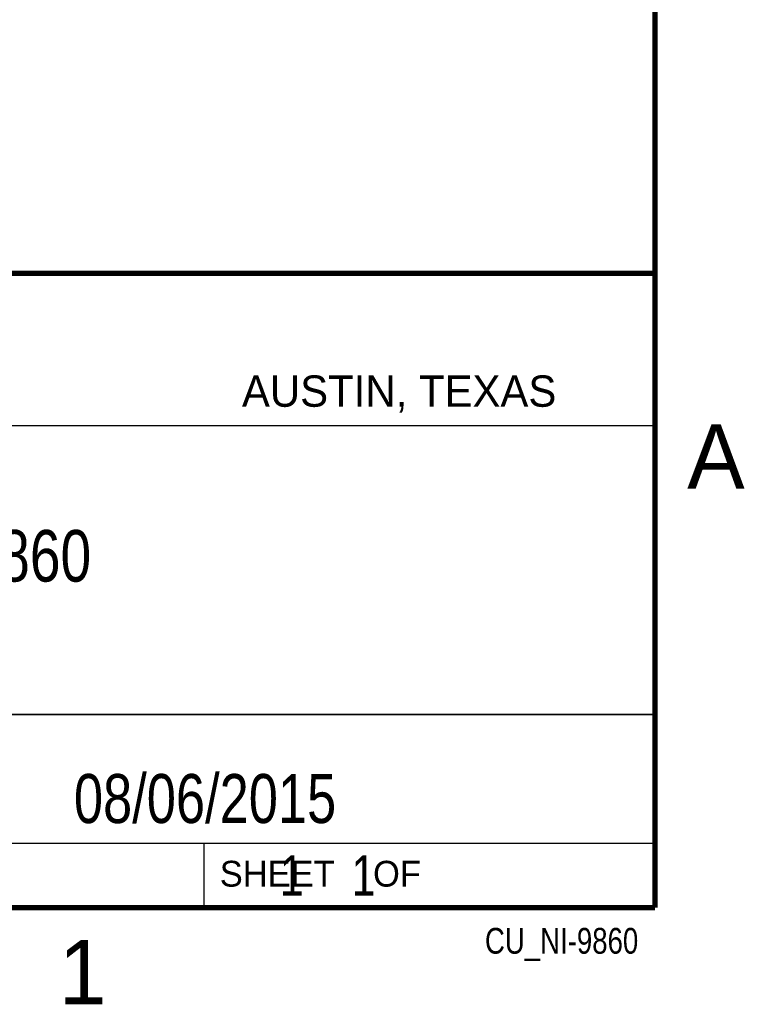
# Model space of a CAD drawing. Header units: inches. Extents: x 0 to 22, y 0 to 17.
# Tile 67 of 75: x 19 to 21.8, y 0.1 to 3.9. Entities that reach past the tile are written whole.
import ezdxf

# ---------------------------------------------------------------- set-up
doc = ezdxf.new("R2010")
doc.units = ezdxf.units.IN
doc.header["$LTSCALE"] = 1.21
doc.header["$MEASUREMENT"] = 0
doc.layers.get('0').update_dxf_attribs({"linetype": 'CONTINUOUS'})
doc.layers.add('DETAIL', color=7, linetype='CONTINUOUS')
doc.layers.add('NOTE', color=7, linetype='CONTINUOUS')
doc.styles.get("Standard").update_dxf_attribs({"font": 'txt', "width": 0.8})
doc.styles.add('TEXTSTYLE_2', font='txt')

msp = doc.modelspace()

# ---------------------------------------------------------------- linework, layer by layer
at = {"color": 2, "linetype": 'CONTINUOUS'}
for p, q in [((16.3737, 2.9596), (21.5037, 2.9596)), ((16.375, 2.96), (21.5, 2.96)), ((21.5037, 2.9596), (21.5037, 1.2496)), ((16.7288, 2.37), (21.5, 2.37)), ((16.3737, 1.2496), (21.5037, 1.2496)), ((18.01, 1.25), (21.5, 1.25)), ((21.5, 1.25), (21.5, 0.75)), ((16.375, 0.75), (21.5, 0.75)), ((18.01, 0.75), (21.5, 0.75)), ((19.75, 0.75), (21.5, 0.75)), ((19.75, 0.75), (19.75, 0.5)), ((21.5, 0.75), (21.5, 0.5)), ((19.75, 0.5), (21.5, 0.5)), ((20.4977, 0.4994), (21.4977, 0.4994)), ((20.4977, 0.4994), (20.4977, 0.4989)), ((20.4977, 0.4989), (21.4977, 0.4989)), ((21.4977, 0.4994), (21.4977, 0.4989))]:
    msp.add_line(p, q, dxfattribs=at)
at = {"color": 7, "linetype": 'CONTINUOUS', "const_width": 0.02}
for points in [[(21.5, 0.5), (21.5, 16.5)], [(13.6, 2.9595), (21.5, 2.96)], [(0.5, 0.5), (21.5, 0.5)]]:
    msp.add_lwpolyline(points, dxfattribs=at)

# ---------------------------------------------------------------- texts
at = {"color": 2, "linetype": 'CONTINUOUS', "attachment_point": 1, "line_spacing_factor": 0.9, "style": 'TEXTSTYLE_2'}
for s, insert, char_height, width in [('AUSTIN, TEXAS', (19.898, 2.5642), 0.121576, 1.580488), ('A', (21.625, 2.375), 0.25, 0.25), ('SHEET    OF', (19.8121, 0.6815), 0.1, 1.1), ('1', (19.1875, 0.375), 0.25, 0.25)]:
    msp.add_mtext(s, dxfattribs=dict(at, insert=insert, char_height=char_height, width=width))
at = {"layer": 'DETAIL', "color": 7, "linetype": 'CONTINUOUS', "insert": (19.8125, 0.7031), "char_height": 0.15625, "width": 1.375, "attachment_point": 1, "line_spacing_factor": 0.9}
msp.add_mtext('     1    1', dxfattribs=at)
at = {"layer": 'DETAIL', "color": 2, "linetype": 'CONTINUOUS', "insert": (21.4352, 0.4213), "char_height": 0.1, "width": 0.8, "attachment_point": 3, "line_spacing_factor": 0.9}
msp.add_mtext('CU_NI-9860', dxfattribs=at)
at = {"layer": 'NOTE', "color": 7, "linetype": 'CONTINUOUS', "attachment_point": 2, "line_spacing_factor": 0.9}
for s, insert, char_height, width in [('NI 9860\\P ', (18.9387, 1.9646), 0.2, 1.12), ('08/06/2015 ', (19.755, 1.0181), 0.19, 1.672)]:
    msp.add_mtext(s, dxfattribs=dict(at, insert=insert, char_height=char_height, width=width))

doc.saveas('drawing.dxf')
